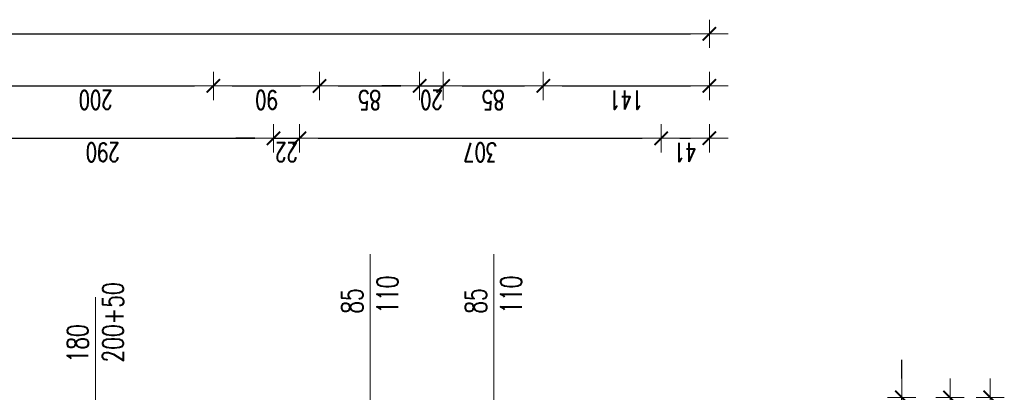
# Model space of a CAD drawing. Header units: millimetres. Extents: x -2948 to 78628, y 64669 to 215420.
# Tile 168 of 256: x 56760 to 57596, y 110975 to 111291. Entities that reach past the tile are written whole.
import ezdxf

# ---------------------------------------------------------------- set-up
doc = ezdxf.new("R2010")
doc.units = ezdxf.units.MM
for name, color, linetype, lineweight in [('1_OPIS_OKNA', 60, 'Continuous', 13), ('OPIS', 2, 'Continuous', 13), ('POMOC', 1, 'Continuous', 13), ('WYMIAR', 5, 'Continuous', 13)]:
    doc.layers.add(name, color=color, linetype=linetype, lineweight=lineweight)
doc.styles.add('style2', font='romans.shx', dxfattribs={"width": 0.7})
doc.dimstyles.new('100', dxfattribs={"dimscale": 80, "dimtxt": 0.2, "dimasz": 0.2, "dimexe": 1.25, "dimexo": 0.625, "dimgap": 0.05, "dimtad": 1, "dimdec": 0, "dimdsep": 46, "dimlunit": 6, "dimtxsty": 'style2', "dimblk1": 'TICK', "dimblk2": 'TICK', "dimsah": 1, "dimcen": 0.2, "dimse1": 1, "dimse2": 1, "dimclrd": 256, "dimclrt": 2, "dimadec": 0, "dimazin": 0, "dimtfac": 1, "dimtdec": 0, "dimtix": 1, "dimtmove": 1, "dimatfit": 0, "dimldrblk": 'DOTSMALL', "dimfxl": 1, "dimtolj": 1, "dimtzin": 0, "dimarcsym": 0})

# ---------------------------------------------------------------- blocks, each defined once
blk = doc.blocks.new('TICK')
at = {"color": 5}
for p, q in [((0, -0.75), (0, 0.75)), ((-1, 0), (1, 0))]:
    blk.add_line(p, q, dxfattribs=at)
at = {"const_width": 0.1}
blk.add_lwpolyline([(-0.354, -0.354), (0.354, 0.354)], dxfattribs=at)
blk = doc.blocks.new('*D1401')
at = {"layer": 'Defpoints', "color": 0, "ltscale": 2, "transparency": 16777216}
for p in [(57345.33, 111234.69), (57204.33, 111032.31), (57345.33, 111032.31)]:
    blk.add_point(p, dxfattribs=at)
at = {"layer": 'WYMIAR', "lineweight": -2, "ltscale": 2, "transparency": 16777216}
blk.add_line((57220.33, 111234.69), (57329.33, 111234.69), dxfattribs=at)
at = {"layer": 'WYMIAR', "lineweight": -2, "ltscale": 2, "transparency": 16777216, "xscale": 16, "yscale": 16, "zscale": 16, "rotation": 180}
blk.add_blockref('TICK', (57204.33, 111234.69), dxfattribs=at)
at = {"layer": 'WYMIAR', "lineweight": -2, "ltscale": 2, "transparency": 16777216, "xscale": 16, "yscale": 16, "zscale": 16}
blk.add_blockref('TICK', (57345.33, 111234.69), dxfattribs=at)
at = {"layer": 'WYMIAR', "color": 2, "ltscale": 2, "transparency": 16777216, "insert": (57274.83, 111222.69), "char_height": 16, "attachment_point": 5, "rotation": 180, "style": 'style2'}
blk.add_mtext('\\A1;141', dxfattribs=at)
blk = doc.blocks.new('_DotSmall')
at = {"layer": 'OPIS', "color": 0, "const_width": 0.5}
blk.add_lwpolyline([(-0.0625, 0, 1), (0.0625, 0, 1)], format="xyb", close=True, dxfattribs=at)
blk = doc.blocks.new('*D1402')
at = {"layer": 'Defpoints', "color": 0, "ltscale": 2, "transparency": 16777216}
for p in [(57386.02, 110970.33), (57386.02, 110566.33), (57549.59, 110566.33)]:
    blk.add_point(p, dxfattribs=at)
at = {"layer": 'WYMIAR', "lineweight": -2, "ltscale": 2, "transparency": 16777216}
blk.add_line((57549.59, 110954.33), (57549.59, 110582.33), dxfattribs=at)
at = {"layer": 'WYMIAR', "lineweight": -2, "ltscale": 2, "transparency": 16777216, "xscale": 16, "yscale": 16, "zscale": 16}
for p, rotation in [((57549.59, 110970.33), 90), ((57549.59, 110566.33), 270)]:
    blk.add_blockref('TICK', p, dxfattribs=dict(at, rotation=rotation))
at = {"layer": 'WYMIAR', "color": 2, "ltscale": 2, "transparency": 16777216, "insert": (57537.59, 110768.33), "char_height": 16, "attachment_point": 5, "rotation": 90, "style": 'style2'}
blk.add_mtext('\\A1;404', dxfattribs=at)
blk = doc.blocks.new('*D1570')
at = {"layer": 'Defpoints', "color": 0, "ltscale": 2, "transparency": 16777216}
for p in [(57204.33, 111234.69), (57119.33, 111032.31), (57204.33, 111032.31)]:
    blk.add_point(p, dxfattribs=at)
at = {"layer": 'WYMIAR', "lineweight": -2, "ltscale": 2, "transparency": 16777216}
blk.add_line((57135.33, 111234.69), (57188.33, 111234.69), dxfattribs=at)
at = {"layer": 'WYMIAR', "lineweight": -2, "ltscale": 2, "transparency": 16777216, "xscale": 16, "yscale": 16, "zscale": 16, "rotation": 180}
blk.add_blockref('TICK', (57119.33, 111234.69), dxfattribs=at)
at = {"layer": 'WYMIAR', "lineweight": -2, "ltscale": 2, "transparency": 16777216, "xscale": 16, "yscale": 16, "zscale": 16}
blk.add_blockref('TICK', (57204.33, 111234.69), dxfattribs=at)
at = {"layer": 'WYMIAR', "color": 2, "ltscale": 2, "transparency": 16777216, "insert": (57161.83, 111222.69), "char_height": 16, "attachment_point": 5, "rotation": 180, "style": 'style2'}
blk.add_mtext('\\A1;85', dxfattribs=at)
blk = doc.blocks.new('*D1571')
at = {"layer": 'Defpoints', "color": 0, "ltscale": 2, "transparency": 16777216}
for p in [(57119.33, 111234.69), (57099.33, 111032.31), (57119.33, 111032.31)]:
    blk.add_point(p, dxfattribs=at)
at = {"layer": 'WYMIAR', "lineweight": -2, "ltscale": 2, "transparency": 16777216}
for p, q in [((57083.33, 111234.69), (57067.33, 111234.69)), ((57099.33, 111234.69), (57119.33, 111234.69)), ((57135.33, 111234.69), (57151.33, 111234.69))]:
    blk.add_line(p, q, dxfattribs=at)
at = {"layer": 'WYMIAR', "lineweight": -2, "ltscale": 2, "transparency": 16777216, "xscale": 16, "yscale": 16, "zscale": 16}
blk.add_blockref('TICK', (57099.33, 111234.69), dxfattribs=at)
at = {"layer": 'WYMIAR', "lineweight": -2, "ltscale": 2, "transparency": 16777216, "xscale": 16, "yscale": 16, "zscale": 16, "rotation": 180}
blk.add_blockref('TICK', (57119.33, 111234.69), dxfattribs=at)
at = {"layer": 'WYMIAR', "color": 2, "ltscale": 2, "transparency": 16777216, "insert": (57109.33, 111222.69), "char_height": 16, "attachment_point": 5, "rotation": 180, "style": 'style2'}
blk.add_mtext('\\A1;20', dxfattribs=at)
blk = doc.blocks.new('*D1572')
at = {"layer": 'Defpoints', "color": 0, "ltscale": 2, "transparency": 16777216}
for p in [(57099.33, 111234.69), (57014.33, 111032.31), (57099.33, 111032.31)]:
    blk.add_point(p, dxfattribs=at)
at = {"layer": 'WYMIAR', "lineweight": -2, "ltscale": 2, "transparency": 16777216}
blk.add_line((57030.33, 111234.69), (57083.33, 111234.69), dxfattribs=at)
at = {"layer": 'WYMIAR', "lineweight": -2, "ltscale": 2, "transparency": 16777216, "xscale": 16, "yscale": 16, "zscale": 16, "rotation": 180}
blk.add_blockref('TICK', (57014.33, 111234.69), dxfattribs=at)
at = {"layer": 'WYMIAR', "lineweight": -2, "ltscale": 2, "transparency": 16777216, "xscale": 16, "yscale": 16, "zscale": 16}
blk.add_blockref('TICK', (57099.33, 111234.69), dxfattribs=at)
at = {"layer": 'WYMIAR', "color": 2, "ltscale": 2, "transparency": 16777216, "insert": (57056.83, 111222.69), "char_height": 16, "attachment_point": 5, "rotation": 180, "style": 'style2'}
blk.add_mtext('\\A1;85', dxfattribs=at)
blk = doc.blocks.new('*D1573')
at = {"layer": 'Defpoints', "color": 0, "ltscale": 2, "transparency": 16777216}
for p in [(57014.33, 111234.69), (56924.33, 111032.31), (57014.33, 111032.31)]:
    blk.add_point(p, dxfattribs=at)
at = {"layer": 'WYMIAR', "lineweight": -2, "ltscale": 2, "transparency": 16777216}
blk.add_line((56940.33, 111234.69), (56998.33, 111234.69), dxfattribs=at)
at = {"layer": 'WYMIAR', "lineweight": -2, "ltscale": 2, "transparency": 16777216, "xscale": 16, "yscale": 16, "zscale": 16, "rotation": 180}
blk.add_blockref('TICK', (56924.33, 111234.69), dxfattribs=at)
at = {"layer": 'WYMIAR', "lineweight": -2, "ltscale": 2, "transparency": 16777216, "xscale": 16, "yscale": 16, "zscale": 16}
blk.add_blockref('TICK', (57014.33, 111234.69), dxfattribs=at)
at = {"layer": 'WYMIAR', "color": 2, "ltscale": 2, "transparency": 16777216, "insert": (56969.33, 111222.69), "char_height": 16, "attachment_point": 5, "rotation": 180, "style": 'style2'}
blk.add_mtext('\\A1;90', dxfattribs=at)
blk = doc.blocks.new('*D1574')
at = {"layer": 'Defpoints', "color": 0, "ltscale": 2, "transparency": 16777216}
for p in [(56924.33, 111234.69), (56724.33, 111032.31), (56924.33, 111032.31)]:
    blk.add_point(p, dxfattribs=at)
at = {"layer": 'WYMIAR', "lineweight": -2, "ltscale": 2, "transparency": 16777216}
blk.add_line((56740.33, 111234.69), (56908.33, 111234.69), dxfattribs=at)
at = {"layer": 'WYMIAR', "lineweight": -2, "ltscale": 2, "transparency": 16777216, "xscale": 16, "yscale": 16, "zscale": 16, "rotation": 180}
blk.add_blockref('TICK', (56724.33, 111234.69), dxfattribs=at)
at = {"layer": 'WYMIAR', "lineweight": -2, "ltscale": 2, "transparency": 16777216, "xscale": 16, "yscale": 16, "zscale": 16}
blk.add_blockref('TICK', (56924.33, 111234.69), dxfattribs=at)
at = {"layer": 'WYMIAR', "color": 2, "ltscale": 2, "transparency": 16777216, "insert": (56824.33, 111222.69), "char_height": 16, "attachment_point": 5, "rotation": 180, "style": 'style2'}
blk.add_mtext('\\A1;200', dxfattribs=at)
blk = doc.blocks.new('*D1578')
at = {"layer": 'Defpoints', "color": 0, "ltscale": 2, "transparency": 16777216}
for p in [(57345.33, 111278.85), (56102.33, 111032.31), (57345.33, 111032.31)]:
    blk.add_point(p, dxfattribs=at)
at = {"layer": 'WYMIAR', "lineweight": -2, "ltscale": 2, "transparency": 16777216}
blk.add_line((56118.33, 111278.85), (57329.33, 111278.85), dxfattribs=at)
at = {"layer": 'WYMIAR', "lineweight": -2, "ltscale": 2, "transparency": 16777216, "xscale": 16, "yscale": 16, "zscale": 16, "rotation": 180}
blk.add_blockref('TICK', (56102.33, 111278.85), dxfattribs=at)
at = {"layer": 'WYMIAR', "lineweight": -2, "ltscale": 2, "transparency": 16777216, "xscale": 16, "yscale": 16, "zscale": 16}
blk.add_blockref('TICK', (57345.33, 111278.85), dxfattribs=at)
at = {"layer": 'WYMIAR', "color": 2, "ltscale": 2, "transparency": 16777216, "insert": (56723.83, 111266.85), "char_height": 16, "attachment_point": 5, "rotation": 180, "style": 'style2'}
blk.add_mtext('\\A1;1\xa0243', dxfattribs=at)
blk = doc.blocks.new('*D1579')
at = {"layer": 'Defpoints', "color": 0, "ltscale": 2, "transparency": 16777216}
for p in [(57372.04, 110970.33), (57372.04, 101303.33), (57583.62, 101303.33)]:
    blk.add_point(p, dxfattribs=at)
at = {"layer": 'WYMIAR', "lineweight": -2, "ltscale": 2, "transparency": 16777216}
blk.add_line((57583.62, 110954.33), (57583.62, 101319.33), dxfattribs=at)
at = {"layer": 'WYMIAR', "lineweight": -2, "ltscale": 2, "transparency": 16777216, "xscale": 16, "yscale": 16, "zscale": 16}
for p, rotation in [((57583.62, 110970.33), 90), ((57583.62, 101303.33), 270)]:
    blk.add_blockref('TICK', p, dxfattribs=dict(at, rotation=rotation))
at = {"layer": 'WYMIAR', "color": 2, "ltscale": 2, "transparency": 16777216, "insert": (57571.62, 106136.83), "char_height": 16, "attachment_point": 5, "rotation": 90, "style": 'style2'}
blk.add_mtext('\\A1;9\xa0667', dxfattribs=at)
blk = doc.blocks.new('*D1550')
at = {"layer": 'Defpoints', "color": 0, "ltscale": 2, "transparency": 16777216}
for p in [(57304.33, 110970.33), (57508.58, 110970.33), (57304.33, 110935.33)]:
    blk.add_point(p, dxfattribs=at)
at = {"layer": 'WYMIAR', "lineweight": -2, "ltscale": 2, "transparency": 16777216}
for p, q in [((57508.58, 110986.33), (57508.58, 111002.33)), ((57508.58, 110935.33), (57508.58, 110970.33)), ((57508.58, 110919.33), (57508.58, 110903.33))]:
    blk.add_line(p, q, dxfattribs=at)
at = {"layer": 'WYMIAR', "lineweight": -2, "ltscale": 2, "transparency": 16777216, "xscale": 16, "yscale": 16, "zscale": 16}
for p, rotation in [((57508.58, 110970.33), 270), ((57508.58, 110935.33), 90)]:
    blk.add_blockref('TICK', p, dxfattribs=dict(at, rotation=rotation))
at = {"layer": 'WYMIAR', "color": 2, "ltscale": 2, "transparency": 16777216, "insert": (57496.58, 110952.83), "char_height": 16, "attachment_point": 5, "rotation": 90, "style": 'style2'}
blk.add_mtext('\\A1;35', dxfattribs=at)
blk = doc.blocks.new('*D1554')
at = {"layer": 'Defpoints', "color": 0, "ltscale": 2, "transparency": 16777216}
for p in [(56975.33, 111190.27), (56685.33, 110994.26), (56975.33, 110994.26)]:
    blk.add_point(p, dxfattribs=at)
at = {"layer": 'WYMIAR', "lineweight": -2, "ltscale": 2, "transparency": 16777216}
blk.add_line((56701.33, 111190.27), (56959.33, 111190.27), dxfattribs=at)
at = {"layer": 'WYMIAR', "lineweight": -2, "ltscale": 2, "transparency": 16777216, "xscale": 16, "yscale": 16, "zscale": 16, "rotation": 180}
blk.add_blockref('TICK', (56685.33, 111190.27), dxfattribs=at)
at = {"layer": 'WYMIAR', "lineweight": -2, "ltscale": 2, "transparency": 16777216, "xscale": 16, "yscale": 16, "zscale": 16}
blk.add_blockref('TICK', (56975.33, 111190.27), dxfattribs=at)
at = {"layer": 'WYMIAR', "color": 2, "ltscale": 2, "transparency": 16777216, "insert": (56830.33, 111178.27), "char_height": 16, "attachment_point": 5, "rotation": 180, "style": 'style2'}
blk.add_mtext('\\A1;290', dxfattribs=at)
blk = doc.blocks.new('*D1555')
at = {"layer": 'Defpoints', "color": 0, "ltscale": 2, "transparency": 16777216}
for p in [(56997.33, 111190.27), (56975.33, 110994.26), (56997.33, 110989.26)]:
    blk.add_point(p, dxfattribs=at)
at = {"layer": 'WYMIAR', "lineweight": -2, "ltscale": 2, "transparency": 16777216}
for p, q in [((56959.33, 111190.27), (56943.33, 111190.27)), ((56975.33, 111190.27), (56997.33, 111190.27)), ((57013.33, 111190.27), (57029.33, 111190.27))]:
    blk.add_line(p, q, dxfattribs=at)
at = {"layer": 'WYMIAR', "lineweight": -2, "ltscale": 2, "transparency": 16777216, "xscale": 16, "yscale": 16, "zscale": 16}
blk.add_blockref('TICK', (56975.33, 111190.27), dxfattribs=at)
at = {"layer": 'WYMIAR', "lineweight": -2, "ltscale": 2, "transparency": 16777216, "xscale": 16, "yscale": 16, "zscale": 16, "rotation": 180}
blk.add_blockref('TICK', (56997.33, 111190.27), dxfattribs=at)
at = {"layer": 'WYMIAR', "color": 2, "ltscale": 2, "transparency": 16777216, "insert": (56986.33, 111178.27), "char_height": 16, "attachment_point": 5, "rotation": 180, "style": 'style2'}
blk.add_mtext('\\A1;22', dxfattribs=at)
blk = doc.blocks.new('*D1556')
at = {"layer": 'Defpoints', "color": 0, "ltscale": 2, "transparency": 16777216}
for p in [(57304.33, 111190.27), (56997.33, 110989.26), (57304.33, 110989.26)]:
    blk.add_point(p, dxfattribs=at)
at = {"layer": 'WYMIAR', "lineweight": -2, "ltscale": 2, "transparency": 16777216}
blk.add_line((57013.33, 111190.27), (57288.33, 111190.27), dxfattribs=at)
at = {"layer": 'WYMIAR', "lineweight": -2, "ltscale": 2, "transparency": 16777216, "xscale": 16, "yscale": 16, "zscale": 16, "rotation": 180}
blk.add_blockref('TICK', (56997.33, 111190.27), dxfattribs=at)
at = {"layer": 'WYMIAR', "lineweight": -2, "ltscale": 2, "transparency": 16777216, "xscale": 16, "yscale": 16, "zscale": 16}
blk.add_blockref('TICK', (57304.33, 111190.27), dxfattribs=at)
at = {"layer": 'WYMIAR', "color": 2, "ltscale": 2, "transparency": 16777216, "insert": (57150.83, 111178.27), "char_height": 16, "attachment_point": 5, "rotation": 180, "style": 'style2'}
blk.add_mtext('\\A1;307', dxfattribs=at)
blk = doc.blocks.new('*D1557')
at = {"layer": 'Defpoints', "color": 0, "ltscale": 2, "transparency": 16777216}
for p in [(57345.33, 111190.27), (57304.33, 110989.26), (57345.33, 110989.26)]:
    blk.add_point(p, dxfattribs=at)
at = {"layer": 'WYMIAR', "lineweight": -2, "ltscale": 2, "transparency": 16777216}
blk.add_line((57320.33, 111190.27), (57329.33, 111190.27), dxfattribs=at)
at = {"layer": 'WYMIAR', "lineweight": -2, "ltscale": 2, "transparency": 16777216, "xscale": 16, "yscale": 16, "zscale": 16, "rotation": 180}
blk.add_blockref('TICK', (57304.33, 111190.27), dxfattribs=at)
at = {"layer": 'WYMIAR', "lineweight": -2, "ltscale": 2, "transparency": 16777216, "xscale": 16, "yscale": 16, "zscale": 16}
blk.add_blockref('TICK', (57345.33, 111190.27), dxfattribs=at)
at = {"layer": 'WYMIAR', "color": 2, "ltscale": 2, "transparency": 16777216, "insert": (57324.83, 111178.27), "char_height": 16, "attachment_point": 5, "rotation": 180, "style": 'style2'}
blk.add_mtext('\\A1;41', dxfattribs=at)

msp = doc.modelspace()

# ---------------------------------------------------------------- linework, layer by layer
at = {"layer": 'POMOC'}
for p, q in [((57057.33, 110935.33), (57057.33, 111091.9)), ((57162.33, 110935.33), (57162.33, 111091.9)), ((56824.33, 110898.93), (56824.33, 111055.5))]:
    msp.add_line(p, q, dxfattribs=at)

# ---------------------------------------------------------------- texts
at = {"layer": '1_OPIS_OKNA', "linetype": 'Continuous', "ltscale": 0.2, "insert": (56800.04, 110999.93), "char_height": 18, "width": 280.1371, "attachment_point": 1, "rotation": 89.99152, "style": 'style2'}
msp.add_mtext('180\\P200+50', dxfattribs=at)
at = {"layer": 'OPIS', "linetype": 'Continuous', "ltscale": 0.2, "char_height": 18, "width": 280.1371, "attachment_point": 1, "rotation": 89.99152, "style": 'style2'}
for insert in [(57033.04, 111041.33), (57138.04, 111041.33)]:
    msp.add_mtext('85\\P110', dxfattribs=dict(at, insert=insert))

# ---------------------------------------------------------------- dimensions: what is measured, and where the dimension line sits
at = {"layer": 'WYMIAR', "ltscale": 2}
for p1, p2, distance, picture, middle in [((56102.33, 111032.31), (57345.33, 111032.31), 246.54, '*D1578', (56723.83, 111266.85)), ((56724.33, 111032.31), (56924.33, 111032.31), 202.37, '*D1574', (56824.33, 111222.69)), ((56924.33, 111032.31), (57014.33, 111032.31), 202.37, '*D1573', (56969.33, 111222.69)), ((57014.33, 111032.31), (57099.33, 111032.31), 202.37, '*D1572', (57056.83, 111222.69)), ((57099.33, 111032.31), (57119.33, 111032.31), 202.37, '*D1571', (57109.33, 111222.69)), ((57119.33, 111032.31), (57204.33, 111032.31), 202.37, '*D1570', (57161.83, 111222.69)), ((57204.33, 111032.31), (57345.33, 111032.31), 202.37, '*D1401', (57274.83, 111222.69))]:
    dim = msp.add_aligned_dim(p1=p1, p2=p2, distance=distance, dimstyle='100', dxfattribs=at)
    dim.commit()
    dim.dimension.update_dxf_attribs({"geometry": picture, "text_midpoint": middle})
for base, p1, p2, angle, picture, middle in [((56975.33, 111190.27), (56685.33, 110994.26), (56975.33, 110994.26), 180, '*D1554', (56830.33, 111178.27)), ((56997.33, 111190.27), (56975.33, 110994.26), (56997.33, 110989.26), 180, '*D1555', (56986.33, 111178.27)), ((57304.33, 111190.27), (56997.33, 110989.26), (57304.33, 110989.26), 180, '*D1556', (57150.83, 111178.27)), ((57345.33, 111190.27), (57304.33, 110989.26), (57345.33, 110989.26), 180, '*D1557', (57324.83, 111178.27)), ((57508.58, 110970.33), (57304.33, 110935.33), (57304.33, 110970.33), 90, '*D1550', (57496.58, 110952.83)), ((57583.62, 101303.33), (57372.04, 110970.33), (57372.04, 101303.33), 90, '*D1579', (57571.62, 106136.83)), ((57549.59, 110566.33), (57386.02, 110970.33), (57386.02, 110566.33), 90, '*D1402', (57537.59, 110768.33))]:
    dim = msp.add_linear_dim(base=base, p1=p1, p2=p2, angle=angle, dimstyle='100', dxfattribs=at)
    dim.commit()
    dim.dimension.update_dxf_attribs({"geometry": picture, "text_midpoint": middle})

doc.saveas('drawing.dxf')
